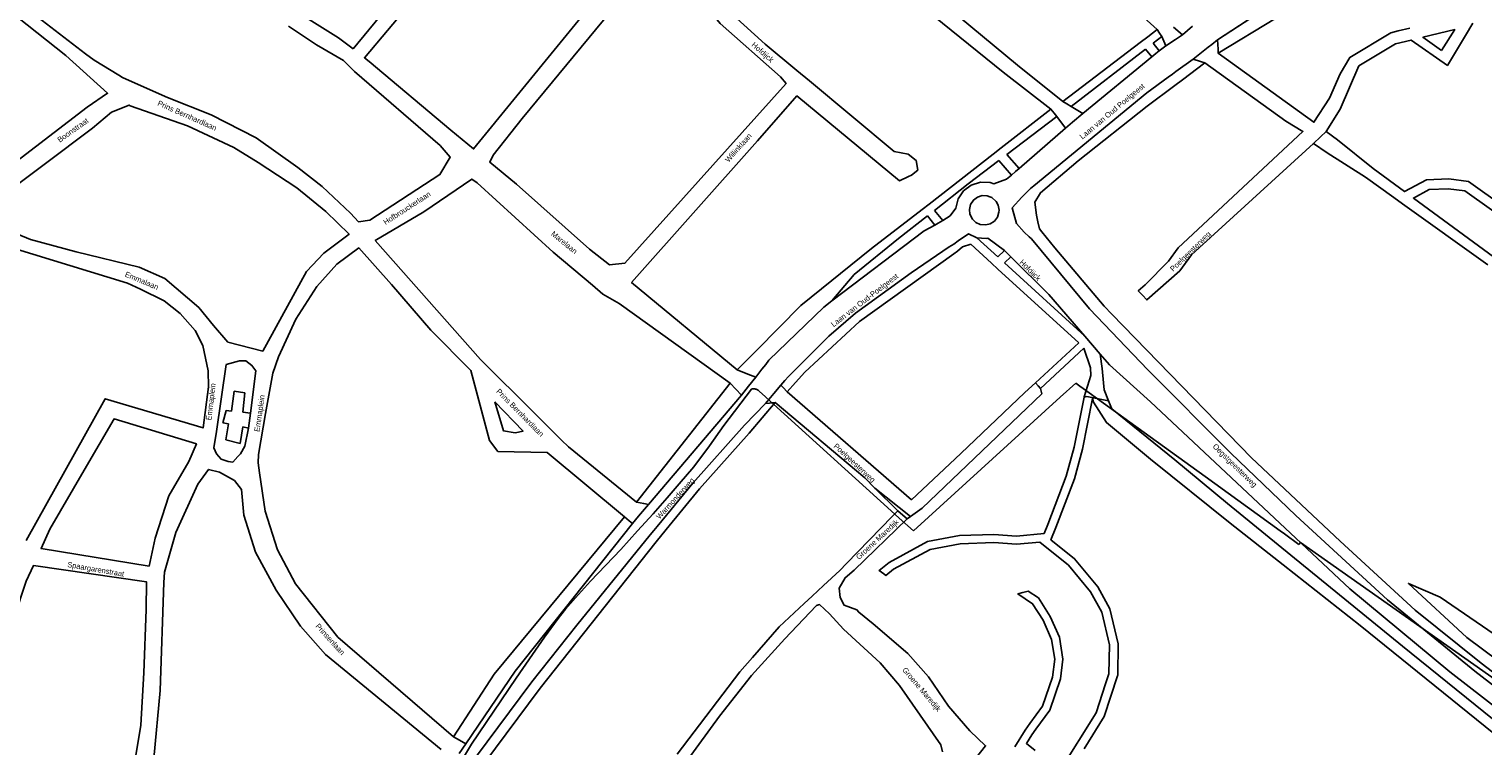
# Model space of a CAD drawing. Header units: metres. Extents: x 89872 to 99175, y 455036 to 468911.
# Tile 111 of 196: x 92520 to 93195, y 465940 to 466272. Entities that reach past the tile are written whole.
import ezdxf

# ---------------------------------------------------------------- set-up
doc = ezdxf.new("R2010")
doc.units = ezdxf.units.M
for name, color, linetype in [('Gemeentegrenzen', 7, 'KG-GEMEENTE'), ('STRNM', 7, 'Continuous'), ('Wegdeel doorgaand', 1, 'Continuous')]:
    doc.layers.add(name, color=color, linetype=linetype)
doc.layers.add('Waterdeel', color=7, linetype='Continuous', true_color=0x00aaff)
doc.layers.add('Wegdeel', color=7, linetype='Continuous', true_color=0x9a9a9a)
doc.linetypes.add('KG-GEMEENTE', pattern='A,1,-2.25,[5,NLCS.SHX,S=1,R=0,X=0,Y=0],-2.25', length=5.5)

msp = doc.modelspace()

# ---------------------------------------------------------------- linework, layer by layer
at = {"layer": 'Gemeentegrenzen', "flags": 128}
msp.add_lwpolyline([(91985.81, 461811.85), (91972.57, 462039.53), (91971.6, 462056.3), (91967.49, 462128.63), (91962.83, 462210.97), (91960.34, 462254.93), (91958.38, 462287.72), (91957.54, 462303.5), (91953.25, 462376.82), (91949.07, 462450.57), (91945.57, 462510.65), (91945.53, 462511.41), (91944.05, 462536.8), (91939.65, 462613.05), (91939.1, 462623.35), (91938.57, 462631.45), (91938.23, 462636.98), (91937.67, 462642.89), (91936.85, 462652.09), (91936.52, 462654.38), (91935.98, 462657.99), (91935.33, 462663.56), (91934.45, 462669.41), (91933.8, 462674.81), (91933.05, 462679.59), (91932.12, 462684.85), (91931.02, 462690.8), (91930.09, 462696.64), (91928.92, 462701.54), (91927.67, 462706.73), (91926.53, 462711.8), (91925.24, 462717.4), (91923.73, 462722.43), (91922.33, 462727.7), (91920.92, 462732.71), (91919.31, 462738.23), (91915.52, 462749.56), (91913.84, 462754.96), (91910.59, 462763.16), (91900, 462756.63), (91894.27, 462753.1), (91893.41, 462752.56), (91893.08, 462752.35), (91884, 462746.62), (91876.06, 462741.71), (91871.9, 462739.14), (91859.4, 462731.41), (91857.07, 462730.38), (91854.17, 462729.67), (91840.7, 462727.72), (91801.69, 462720.65), (91743.12, 462709.89), (91742.28, 462716.24), (91723.98, 462713.51), (91721.47, 462713.14), (91720.03, 462712.92), (91719.53, 462715.26), (91717.01, 462726.9), (91710.31, 462748.15), (91708.08, 462760.41), (91708.41, 462802.88), (91701.05, 462801.8), (91700.15, 462801.67), (91694.18, 462809.59), (91686.69, 462814.41), (91673.3, 462814.88), (91656.6, 462811.35), (91643.73, 462809.01), (91625.38, 462808.56), (91618.79, 462800.58), (91616.38, 462798.02), (91547.8, 462797.16), (91535.89, 462797.01), (91533.97, 462796.98), (91532.91, 462796.98), (91492.23, 462796.74), (91467.4, 462766.42), (91427.24, 462713.3), (91393.47, 462668.65), (91384.92, 462657.34), (91345.12, 462601.61), (91322.75, 462570.28), (91311.3, 462554.1), (91298.16, 462535.1), (91240.59, 462451.23), (91199.39, 462390.97), (91179.79, 462362.29), (91160.33, 462333.57), (91116.85, 462270.02), (91100.95, 462246.71), (91075.23, 462209.11), (91051.88, 462174.92), (91033.16, 462147.46), (91019.52, 462127.52), (90993.15, 462089.17), (90959.24, 462039.53), (90924.92, 461989.3), (90854.66, 461891.45), (90848.48, 461882.28), (90843.78, 461875.03), (90834.61, 461861.6), (90817.06, 461835.96), (90811.97, 461836.6), (90802.84, 461837.74), (90801.07, 461837.96), (90760.92, 461842.97), (90699.32, 461850.65), (90696.92, 461850.95), (90695.83, 461851.08), (90678.28, 461853.27), (90675.91, 461853.57), (90672.92, 461853.94), (90670.47, 461854.25), (90666.84, 461854.7), (90664.35, 461855.01), (90664.01, 461855.05), (90609.06, 461861.91), (90479.28, 461799.79), (90472.29, 461804.82), (90462.06, 461812.15), (90453.36, 461818.46), (90438.82, 461828.9), (90419.02, 461844.35), (90421.38, 461847.24), (90429.77, 461949.31), (90429.54, 461950.1), (90406.8, 462028.72), (90405.32, 462036.59), (90404.76, 462039.53), (90393.73, 462098.21), (90392.3, 462105.79), (90384.04, 462159.12), (90392.42, 462305.56), (90391.99, 462305.98), (90370.47, 462327.07), (90399.99, 462360.63), (90422.7, 462386.62), (90434.72, 462401.41), (90436.55, 462403.6), (90435.45, 462404.75), (90419.84, 462421.08), (90403.64, 462438.52), (90393.79, 462449.24), (90393.71, 462449.33), (90386.15, 462467.2), (90374.47, 462495.6), (90363.46, 462525.49), (90355.96, 462545.83), (90348.73, 462563.94), (90333.81, 462601.31), (90333.12, 462603.04), (90318.97, 462638.48), (90318.87, 462638.7), (90313.58, 462651.96), (90281.92, 462735.54), (90267.14, 462773.68), (90265.29, 462797.2), (90265.01, 462800.73), (90264.77, 462803.83), (90264.66, 462805.22), (90240.77, 462869.48), (90208.47, 462948.15), (90171.15, 463039.41), (90171.1, 463039.53), (90162.16, 463061.39), (90153.37, 463082.88), (90133.53, 463130.56), (90133.48, 463130.7), (90126.29, 463147.97), (90105.85, 463197.09), (90105.84, 463197.12), (90102.3, 463205.62), (90099.75, 463211.73), (90114.01, 463299.45), (90115.39, 463307.17), (90116.59, 463313.87), (90117.35, 463318.08), (90126.99, 463371.94), (90167.36, 463420.21), (90209.48, 463471.04), (90213.6, 463476.02), (90245.14, 463510.53), (90303.59, 463572.17), (90304.37, 463573), (90450.55, 463727.19), (90461.14, 463738.35), (90463.31, 463740.64), (90464.72, 463742.71), (90536.27, 463847.55), (90538.65, 463851.04), (90562.43, 463885.88), (90582.05, 463914.68), (90599.47, 463940.24), (90600.86, 463942.28), (90601.04, 463942.55), (90640.85, 464000.98), (90667.03, 464039.53), (90691.97, 464076.25), (90692.05, 464076.37), (90694.18, 464079.51), (90701.12, 464089.5), (90701.18, 464089.58), (90702.2, 464091.09), (90703.4, 464092.85), (90714.67, 464109.44), (90725.77, 464125.78), (90726.72, 464127.19), (90740.2, 464147.04), (90762.73, 464180.92), (90765.08, 464184.57), (90771, 464193.76), (90771.42, 464193.23), (90806.89, 464250.06), (90799.19, 464267.98), (90793.58, 464280.07), (90804.61, 464284.92), (90803.81, 464286.83), (90821.67, 464318.03), (90833.48, 464340.07), (90842.17, 464363.91), (90849.47, 464388.53), (90850.9, 464396.71), (90858.13, 464437.99), (90858.63, 464440.87), (90862.59, 464497.94), (90866.13, 464525.28), (90871.25, 464551.16), (90878.53, 464576.98), (90885.23, 464600.76), (90894.69, 464624.16), (90916.23, 464670.78), (90923.29, 464685), (90927.38, 464693.22), (90938.43, 464709.97), (90941.09, 464714), (90957.05, 464733.72), (90973.35, 464753.19), (90989.85, 464772.53), (91044.92, 464827.73), (91063.03, 464849.21), (91079.63, 464871.08), (91092.42, 464893.28), (91103.51, 464916.81), (91112.67, 464940.33), (91120.29, 464963.85), (91127, 464987.97), (91139, 465039.53), (91144.01, 465061.06), (91152.55, 465098.5), (91157.84, 465121.7), (91161.11, 465136.01), (91167.76, 465165.19), (91172.72, 465186.93), (91274.16, 465169.82), (91278.87, 465168.92), (91306.94, 465164.19), (91332.25, 465159.92), (91370.23, 465153.71), (91556.5, 465122.29), (91557.9, 465122.05), (91558.32, 465121.98), (91871.9, 465069.08), (91922.03, 465060.62), (92028.58, 465042.86), (92029.05, 465042.78), (92039.59, 465041.01), (92042.01, 465042.88), (92058.73, 465054.97), (92061.16, 465057.23), (92072.53, 465074.55), (92088.56, 465098.55), (92080.97, 465168.59), (92067.81, 465290.11), (92105.28, 465350.83), (92113.42, 465364.09), (92113.85, 465364.8), (92156.87, 465434.93), (92230.87, 465530.04), (92308.96, 465565.35), (92325.03, 465572.62), (92358.36, 465534.34), (92375.52, 465545.73), (92376.91, 465547.36), (92384.66, 465556.46), (92397.29, 465571.45), (92416.04, 465593.91), (92432.88, 465613.69), (92464.88, 465651.21), (92497.86, 465688.87), (92505.83, 465697.44), (92511.57, 465704.12), (92521.66, 465716.37), (92529.98, 465726.8), (92537.61, 465736.36), (92552.63, 465755.02), (92556.4, 465759.68), (92562.83, 465767.63), (92569.99, 465776.31), (92574, 465780.59), (92577.23, 465784.05), (92588.96, 465795.43), (92608.34, 465813.96), (92622.92, 465827.43), (92631.95, 465835.5), (92640.36, 465842.9), (92646.72, 465848.4), (92649.67, 465851.09), (92655.38, 465856.57), (92659.68, 465860.77), (92669.91, 465871.24), (92675.75, 465876.86), (92679.79, 465880.73), (92688.17, 465888.52), (92695.01, 465895.69), (92697.26, 465898.27), (92704.75, 465907.62), (92710.44, 465915.75), (92715.48, 465923.91), (92725.57, 465940.5), (92746.28, 465971.18), (92753.8, 465982.23), (92759.43, 465990.23), (92765.7, 465998.94), (92769.21, 466003.16), (92773.77, 466008.49), (92780.83, 466016.17), (92794.83, 466030.97), (92802.6, 466039.51), (92802.62, 466039.53), (92809.88, 466047.53), (92816.37, 466054.82), (92821.82, 466061.33), (92828.63, 466069.34), (92835.92, 466079.06), (92842.64, 466088.4), (92855.4, 466105.33), (92855.72, 466105.42), (92856.2, 466105.49), (92856.58, 466105.48), (92857, 466105.46), (92857.27, 466105.4), (92857.62, 466105.29), (92857.92, 466105.17), (92858.19, 466105.04), (92858.49, 466104.84), (92859.04, 466104.43), (92861.97, 466101.77), (92865.72, 466098.37), (92920.24, 466048.9), (92924.01, 466045.52), (92930.57, 466039.62), (92998.61, 466101.64), (93005.84, 466108.13), (93007.72, 466106.77), (93009.32, 466105.61), (93030.87, 466090.03), (93065.85, 466064.82), (93100.67, 466039.53), (93102.63, 466038.11), (93109.36, 466033.25), (93110.1, 466034.21), (93306.23, 465895.87), (93359.76, 465857.43), (93435.05, 465802.05), (93442.08, 465801.87), (93443.29, 465801.85), (93453.92, 465801.63), (93457.86, 465939.66), (93469.43, 465939.2), (93472.19, 465939.09), (93475.38, 465938.96), (93481.54, 465938.72), (93483.27, 465938.65), (93484.14, 465938.62), (93485.57, 465938.11), (93486.41, 465937.57), (93494.85, 465922.09), (93504.14, 465904.63), (93508.62, 465897.95), (93513.13, 465894.34), (93520.95, 465889.78), (93530.99, 465883.82), (93532.52, 465882.69), (93535.59, 465878.57), (93538.2, 465872.98), (93542.8, 465865.6), (93545.32, 465862.19), (93550.73, 465857.44), (93558, 465851.82), (93581.85, 465842.2), (93589.8, 465836.36), (93596, 465832.33), (93604.61, 465824.42), (93611.17, 465817.58), (93626.64, 465799), (93639.91, 465783.23), (93651.14, 465769.83), (93670.29, 465745.71), (93684.46, 465727.85), (93694.85, 465714.77), (93712.32, 465692.69), (93728.2, 465671.99), (93747.98, 465645.79), (93761.04, 465629.12), (93766.29, 465628.08), (93771.39, 465626.55), (93776.82, 465625.79), (93788.1, 465624.27), (93792.4, 465621.55), (93838.86, 465642.65), (93852.5, 465660.67), (93871.9, 465686.31), (93875.58, 465691.17), (93878.32, 465694.79), (93890.16, 465710.98), (93902.12, 465728.33), (93905.89, 465733.99), (93919.17, 465753.96), (93935.19, 465778.88), (93943.9, 465792.43), (93948.65, 465800.04), (93970.06, 465836.53), (93970.54, 465837.4), (93971.35, 465838.89), (93989.07, 465871.24), (93993.85, 465879.98), (94010.83, 465914.78), (94036.3, 465967.7), (94036.96, 465969.06), (94053.84, 466007.74), (94056.01, 466013.14), (94057.82, 466017.96), (94065.93, 466039.53), (94071.93, 466055.52), (94073.83, 466060.66), (94078.67, 466074.57), (94085.46, 466094.06), (94093.55, 466118.42), (94094.92, 466122.53), (94102.3, 466146.15), (94103.67, 466150.8), (94110.42, 466174.94), (94113.71, 466186.71), (94121.68, 466216.88), (94125.59, 466232.1), (94127.77, 466240.59), (94137.96, 466288.64), (94144.53, 466331.52), (94144.93, 466334.98), (94145.41, 466339.09), (94145.82, 466342.66), (94151.42, 466390.75), (94153.23, 466390.7), (94157.6, 466460.9), (94159.9, 466526.21), (94159.35, 466560.42), (94158.49, 466578.41), (94170.96, 466578.54), (94209.06, 466578.94), (94214.84, 466579), (94215.89, 466579.01), (94219.52, 466579.05), (94240.71, 466579.18), (94241.51, 466579.18), (94263.35, 466579.32), (94263.77, 466579.32), (94282.32, 466579.43), (94323.27, 466579.65), (94379.32, 466580.31), (94401.36, 466585.53), (94402.65, 466586.01), (94419.81, 466593.87), (94424.57, 466597.31), (94434.77, 466604.54), (94443.71, 466610.91), (94446.73, 466613.07), (94447.21, 466613.41), (94452.88, 466617.46), (94455.64, 466618.85), (94468.76, 466625.48), (94489.19, 466633.87), (94509.41, 466639.35), (94528.78, 466642.95), (94558.66, 466645.13), (94568.59, 466644.46), (94591.46, 466642.45), (94597.53, 466641.07), (94607.95, 466639.18), (94627.5, 466635), (94700, 466615.5), (94735, 466606.5), (94916, 466566.5), (94919.73, 466565.74), (94955, 466558.5), (94960.94, 466557.34), (94964.2, 466556.71), (94965.83, 466558.34), (94967.61, 466560.24), (95049.67, 466540.64), (95076.19, 466534.31), (95121, 466523.72), (95162.95, 466513.62), (95181.07, 466509.25), (95206.54, 466503.31), (95252.02, 466491.75), (95295.53, 466480.7), (95302.45, 466479.13), (95324.97, 466472.76), (95370.65, 466460.17), (95399.23, 466452.31), (95479.68, 466427.72), (95495.6, 466422.85), (95497.02, 466422.44), (95500.31, 466421.48), (95521.54, 466414.36), (95521.72, 466414.3), (95578.37, 466395.31), (95578.38, 466395.16), (95578.82, 466390.43), (95579.2, 466386.47), (95579.25, 466385.66), (95579.74, 466378.15), (95579.76, 466373.01), (95579.77, 466370.42), (95579.73, 466368.56), (95579.7, 466366.73), (95579.55, 466358.34), (95579.25, 466356.16), (95579.19, 466355.76), (95578.88, 466353.52), (95578.85, 466353.31), (95576.38, 466342.92), (95574.98, 466330.93), (95574.45, 466318.83), (95574.73, 466296.11), (95575.17, 466266.8), (95575.16, 466263.45), (95574.33, 466256.64), (95572.45, 466246.32), (95570.27, 466235.69), (95567.02, 466224.62), (95557.98, 466194.3), (95552.98, 466177.27), (95549.34, 466166.34), (95547.1, 466160.72), (95545.34, 466154.12), (95542, 466138.28), (95539.78, 466125.62), (95539.36, 466123.58), (95537.12, 466114.76), (95535.79, 466105.96), (95534.78, 466098.22), (95534.13, 466088.41), (95533.79, 466082.76), (95533.54, 466078.91), (95530.66, 466058.4), (95529.12, 466043.77), (95528.98, 466039.53), (95528.97, 466039.12), (95530.32, 466010.37), (95530.62, 466007.24), (95531.17, 466003.97), (95531.78, 466000.6), (95540.13, 465977.94), (95544.77, 465965.04), (95546.23, 465960.02), (95549.07, 465951.74), (95550.04, 465947.53), (95550.97, 465942.66), (95552.42, 465934.03), (95552.68, 465931.95), (95553.53, 465925.61), (95554.12, 465921.5), (95556.73, 465908.18), (95558.94, 465897.06), (95560.33, 465890.16), (95561.4, 465883.69), (95562.18, 465878.87), (95562.57, 465875.79), (95562.89, 465866.79), (95563.3, 465854.63), (95563.55, 465848.28), (95563.55, 465843.26), (95563.6, 465835.56), (95563.61, 465832.46), (95563.31, 465827.46), (95562.96, 465822.22), (95562.3, 465816.61), (95561.77, 465812.67), (95560.32, 465803.53), (95559.52, 465798.89), (95558.78, 465795.56), (95553.78, 465772.56), (95551.91, 465764.15), (95550.5, 465757.21), (95548.74, 465750.32), (95547.3, 465744.37), (95546.46, 465740.94), (95543.92, 465732.87), (95540.23, 465722.02), (95539.71, 465720.56), (95539.09, 465716.02), (95538.47, 465711.26), (95536.77, 465702.24), (95527.92, 465670.67), (95527.84, 465668.95), (95527.7, 465667.03), (95528.82, 465658.18), (95531.91, 465635.75), (95537.16, 465601.96), (95537.52, 465600), (95537.96, 465597.87), (95540.35, 465589.87), (95543.94, 465578.1), (95546.47, 465570.53), (95553.13, 465554.75), (95567.64, 465520.24), (95573.21, 465505.84), (95574.45, 465501.86), (95575.55, 465498.07), (95576.32, 465494.08), (95576.62, 465490.2), (95576.79, 465485.95), (95576.96, 465481.99), (95576.94, 465478.22), (95576.51, 465474.48), (95576.09, 465472.29), (95575.37, 465469.6), (95574.08, 465465.33), (95572.6, 465461.08), (95571.42, 465458.18), (95570.11, 465455.28), (95568.34, 465451.92), (95565.89, 465448.07), (95565.58, 465447.53), (95562.52, 465440.39), (95559.07, 465433.06), (95540.84, 465399.48), (95523.65, 465368.23), (95516.81, 465356.01), (95511.85, 465347.89), (95492.52, 465317.33), (95486.36, 465307.5), (95480.59, 465297.94), (95479.77, 465296.75), (95477.89, 465294.01), (95477.47, 465293.39), (95474.71, 465289.14), (95468.37, 465278.85), (95458.8, 465263.96), (95447.6, 465249.33), (95444.94, 465246.39), (95423.24, 465225.43), (95398.04, 465200.76), (95373.2, 465175.41), (95363.98, 465165), (95359.15, 465158.83), (95346.67, 465140.48), (95339.62, 465123.09), (95339.26, 465121.58), (95339.18, 465121.24), (95334.55, 465081.47), (95341.66, 465053.51), (95345.02, 465039.53), (95348.03, 465026.98), (95349.31, 465022.05), (95356.2, 465000), (95365.4, 464970.54), (95381.79, 464806.72), (95385.02, 464770.86), (95387.49, 464748.32), (95390.41, 464718.29), (95392.34, 464697.86), (95394.99, 464671.19), (95397.14, 464648.62), (95399.53, 464624.71), (95401.63, 464602.45), (95403.59, 464583.03), (95405.53, 464565.38), (95408.42, 464541.95), (95402.27, 464514.29), (95399.71, 464506.14), (95396, 464495.22), (95392.73, 464487.76), (95388.49, 464478.32), (95384.48, 464470.56), (95376.24, 464454.26), (95370.72, 464442.66), (95365.78, 464430.78), (95358.53, 464412.74), (95352.49, 464396.26), (95346.71, 464379.44), (95342.53, 464364.85), (95337.15, 464344.05), (95332.52, 464321.23), (95329.92, 464306.43), (95328.5, 464296.12), (95326.71, 464282.12), (95326, 464271.02), (95324.59, 464249.71), (95320.1, 464176.63), (95318.9, 464159.43), (95318.29, 464150), (95317.32, 464135.22), (95315.89, 464119.26), (95314.25, 464108.78), (95312.59, 464099.71), (95310.39, 464089.6), (95308.2, 464079.59), (95303.92, 464039.53), (95303.57, 464036.29), (95301.26, 464026.09), (95299.28, 464017.67), (95299.7, 464009.14), (95300.39, 464004.82), (95300.41, 464004.65), (95301.12, 464001.68), (95302.34, 463997.54), (95304.62, 463991.84), (95307.55, 463986.46), (95310.75, 463981.69), (95314.99, 463977.11), (95320.94, 463971.02), (95331.81, 463960.54), (95359.48, 463931.58), (95381.27, 463908.82), (95403.65, 463884.27), (95431.79, 463853.53), (95455.46, 463827.96), (95466.68, 463815.34), (95502.46, 463776.61), (95532.68, 463744.19), (95547.03, 463729.25), (95563.9, 463711.87), (95579.55, 463695.82), (95589.54, 463685.3), (95600.69, 463673.67), (95610.21, 463663.67), (95617.15, 463656.6), (95628.25, 463643.69), (95639.94, 463629.57), (95649.37, 463617.44), (95657.97, 463605.63), (95666.29, 463594.26), (95674.77, 463581.25), (95681.69, 463570.07), (95689.15, 463556.53), (95695.8, 463543.74), (95701.56, 463532.04), (95707.3, 463519.64), (95712.61, 463507.25), (95717.22, 463494.89), (95721.94, 463481.96), (95726.25, 463469.18), (95729.73, 463456.86), (95733.65, 463443.47), (95736.72, 463431.45), (95739.62, 463418.44), (95745.12, 463383.87), (95747.24, 463369.95), (95749.45, 463354.91), (95750.98, 463338.88), (95752.46, 463322.34), (95754.03, 463308.55), (95756.14, 463293.1), (95758.26, 463276.49), (95760.29, 463260.4), (95762.38, 463245.18), (95764.92, 463229.99), (95767.11, 463215.76), (95769.04, 463205.23), (95771.78, 463190.86), (95774.47, 463176.59), (95777.4, 463162.1), (95779.82, 463148.83), (95783.17, 463133.08), (95785.7, 463120.22), (95789.51, 463102.67), (95800.23, 463039.53), (95801.15, 463034.11), (95808.28, 462989.38), (95816.21, 462948.6), (95822.09, 462914.33), (95830.21, 462870.66), (95840.79, 462822.54), (95848.68, 462791.26), (95856.28, 462759.18), (95863, 462728.44), (95868.03, 462705.46), (95871.9, 462690.57), (95880.9, 462655.94), (95891.2, 462609.73), (95902.59, 462560.92), (95903.74, 462555.46), (95913.19, 462510.87), (95919.28, 462490.65), (95920.63, 462486.29), (95909.41, 462481.41), (95909.91, 462479.61), (95909.27, 462479.33), (95905.81, 462477.83), (95905.48, 462478.58), (95900.36, 462476.31), (95871.9, 462463.72), (95867.59, 462461.81), (95857.03, 462457.14), (95848.4, 462453.32), (95846.91, 462452.66), (95834.55, 462447.19), (95826.84, 462443.75), (95826.33, 462443.52), (95823.48, 462442.25), (95819.82, 462440.62), (95806.01, 462434.47), (95783.17, 462424.31), (95760.34, 462414.13), (95714.69, 462393.78), (95690.96, 462383.13), (95662.53, 462370.21), (95633.33, 462356.49), (95602.21, 462341.3), (95578.89, 462329.38), (95575.85, 462327.82), (95554.1, 462316.19), (95541.15, 462309.03), (95526.13, 462300.53), (95513.34, 462293.09), (95496.4, 462282.98), (95481.94, 462274.11), (95466.47, 462264.26), (95454.63, 462256.1), (95434.43, 462241.75), (95416.45, 462228.55), (95394.75, 462212.05), (95389.26, 462207.73), (95370.73, 462193.15), (95368.87, 462191.67), (95369.48, 462190.88), (95369.09, 462190.56), (95368.1, 462191.76), (95366.98, 462190.84), (95366.65, 462191.24), (95365.99, 462192.05), (95347.74, 462177.1), (95335.45, 462166.79), (95305.84, 462140.56), (95277.11, 462113.55), (95261.47, 462100.73), (95241.53, 462081.98), (95228.52, 462069.75), (95221.58, 462063.22), (95203.07, 462043.03), (95199.88, 462039.53), (95175.71, 462013.01), (95154.67, 461988.39), (95142.48, 461973.61), (95126.8, 461954.23), (95111.13, 461934.85), (95101.93, 461923.06), (95084.08, 461899.01), (95065.19, 461871.33), (95044.83, 461840.97), (95034.77, 461826.04), (95016.41, 461798.16), (94997.39, 461770.54), (94998.3, 461770.04), (95003.14, 461767.38), (95034.37, 461750.23), (95077.96, 461726.07), (95081.36, 461723.94), (95167.44, 461678.98), (95166.77, 461678.47), (95161.23, 461673.92), (95169.8, 461669.24), (95169.06, 461668.64), (95163.22, 461663.95), (95152.82, 461655.57), (95147.19, 461650.97), (95131.9, 461638.89), (95115.93, 461626.14), (95101.08, 461614.34), (95100.03, 461613.51), (95084.11, 461600.97), (95069.83, 461589.95), (95056.22, 461579.19), (95049.96, 461574.14), (95034.42, 461561.79), (95023.08, 461553.31), (95017.31, 461548.99), (94998.51, 461534.46), (94992.09, 461528.74), (94984.51, 461522.67), (94965.78, 461505.96), (94939.61, 461483.94), (94919.01, 461467.23), (94897.04, 461449.17), (94873.46, 461429.5), (94856.43, 461415.88), (94838.21, 461401.58), (94815.01, 461383.45), (94795.62, 461367.85), (94790.33, 461363.12), (94770.87, 461346.88), (94754.13, 461331.97), (94722.31, 461304.51), (94682.92, 461272.33), (94656.54, 461251.2), (94640.69, 461238.37), (94616.64, 461218.49), (94589.37, 461197.16), (94574.19, 461185.52), (94552.62, 461168.48), (94547.32, 461164.27), (94518.9, 461141.12), (94505.3, 461130.77), (94495.14, 461123.18), (94480.84, 461111.32), (94472.12, 461103.84), (94456.75, 461090.7), (94443.65, 461079.53), (94438.38, 461074.7), (94435.1, 461071.26), (94432.67, 461068.63), (94426.74, 461061.67), (94423.24, 461058.7), (94418.9, 461055.33), (94410.89, 461051.13), (94406.71, 461048.42), (94404.43, 461046.56), (94395.45, 461039.53), (94390.62, 461035.75), (94363.61, 461014.68), (94333.22, 460990.56), (94311.5, 460973.29), (94296.62, 460961.2), (94279.16, 460946.76), (94256.08, 460927.62), (94237.84, 460912.89), (94228.8, 460905.45), (94208.07, 460887.46), (94191.68, 460873.78), (94173.6, 460858.78), (94158.61, 460846.77), (94141.13, 460832.84), (94123.98, 460819.3), (94110.48, 460808.98), (94093.38, 460795.66), (94085.02, 460788.88), (94076.97, 460782.08), (94064.25, 460771.51), (94048.28, 460757.82), (94033.55, 460746.49), (94016.61, 460733.42), (93999.95, 460719.99), (93973.59, 460699.28), (93972.51, 460698.4), (93969.13, 460695.67), (93969.06, 460695.62), (93936.44, 460669.08), (93937.4, 460667.46), (93881.86, 460622.62), (93877.48, 460619.09), (93871.9, 460614.58), (93849.36, 460596.39), (93844.03, 460592.08), (93822.59, 460574.78), (93822, 460574.28), (93780.04, 460537.93), (93773.53, 460532.43), (93747.56, 460509.6), (93701.46, 460469.06), (93661.61, 460434.02), (93557.94, 460380.06), (93475.78, 460337.73), (93428.58, 460312.93), (93393.7, 460292.89), (93386.88, 460286.74), (93366.1, 460267.64), (93329.61, 460233.85), (93295.16, 460201.73), (93249.43, 460159.19), (93201.19, 460114.23), (93156.33, 460072.2), (93121.09, 460039.53), (93110.85, 460030.04), (93077.29, 459999.15), (93042.01, 459967.24), (93015.14, 459942.77), (93012.55, 459940.42), (92988.16, 459918.01), (92963.08, 459895.19), (92946.15, 459881.13), (92782.13, 459730.55), (92702.35, 459657.95), (92657.84, 459618.97), (92635.21, 459597.77), (92385.94, 459364.34), (92380.03, 459374.16), (92339.89, 459440.92), (92348.47, 459531.52), (92356.69, 459618.32), (92356.7, 459618.4), (92345.49, 459732.65), (92343.41, 459753.78), (92343.42, 459753.93), (92344.95, 459799.96), (92347.14, 459866.13), (92347.45, 459866.32), (92390.27, 459893), (92305.29, 460039.53), (92299.44, 460049.62), (92296.84, 460054.11), (92204.91, 460208.88), (92204.74, 460209.17), (92203.57, 460211.12), (92203.11, 460211.9), (92202.04, 460213.69), (92074.83, 460426.49), (92068.94, 460436.46), (92022.86, 460411.71), (91987.38, 460473), (91980.24, 460485.33), (91965.51, 460472.78), (91965.41, 460472.65), (91961.16, 460467.16), (91956.5, 460461.14), (91956.36, 460460.96), (91948.56, 460451.25), (91953.2, 460437.7), (91953.84, 460435.8), (91956.76, 460427.29), (91957.73, 460424.45), (91956.75, 460422.95), (91939.1, 460395.78), (91938.87, 460395.41), (91919.58, 460364.85), (91948.83, 460302.52), (91948.45, 460302.16), (91908.63, 460265.19), (91871.9, 460231.08), (91863.71, 460223.48), (91829.97, 460279.74), (91829.67, 460280.23), (91824.63, 460288.64), (91824.61, 460288.68), (91824.4, 460289.03), (91816.79, 460301.72), (91819.64, 460305.48), (91829.93, 460321.17), (91840.6, 460338.46), (91845.85, 460348.55), (91856.88, 460373.76), (91871.66, 460405.5), (91871.9, 460405.98), (91891.75, 460446.44), (91905.99, 460473.46), (91918.5, 460493.59), (91929.18, 460509.93), (91940.22, 460529), (91946.76, 460540.9), (91957.89, 460561.15), (91970.98, 460586.91), (91984.68, 460613.63), (91992.01, 460627.85), (92013.25, 460661.97), (92030.97, 460684.81), (92049.21, 460710.73), (92062.29, 460727.44), (92078, 460757.65), (92087.66, 460777.01), (92094.36, 460790.92), (92097.57, 460800.37), (92103.1, 460814.82), (92109.13, 460832.66), (92119.53, 460865.73), (92126.14, 460896.84), (92127.49, 460905.43), (92129.76, 460914.39), (92135.36, 460943.2), (92138.27, 460952.72), (92138.66, 460953.98), (92144.24, 460972.64), (92149.57, 460992.54), (92152.6, 461007.14), (92152.85, 461008.6), (92153.66, 461013.38), (92154.53, 461022.02), (92155.2, 461033.98), (92155.35, 461039.53), (92155.37, 461040.14), (92155.18, 461046.41), (92153.51, 461061.42), (92153.05, 461064.92), (92148.5, 461088.24), (92145.82, 461096.61), (92144.56, 461099.71), (92141.5, 461106.31), (92139.14, 461111.06), (92132.03, 461124.88), (92109.74, 461163.87), (92092.42, 461195.41), (92092.34, 461195.54), (92083.07, 461212.42), (92058.11, 461258.26), (92044.3, 461284.17), (92033.78, 461306.12), (92029.8, 461315.54), (92025.18, 461327.02), (92022.62, 461334.88), (92020.9, 461340.66), (92018.29, 461349.73), (92016.77, 461356.21), (92014.96, 461364.94), (92013.81, 461370.99), (92013.14, 461376.04), (92011.98, 461385.86), (92009.83, 461406.51), (92009.04, 461414.38), (92008.45, 461422), (92008.08, 461428.85), (92006.61, 461452.41), (92005.98, 461462.23), (92005.07, 461481.07), (92002.65, 461522.01), (92001.21, 461544.76), (91999.79, 461569.43), (91996.21, 461634.32), (91993.76, 461676.13), (91993.28, 461684.3), (91985.81, 461811.85)], close=True, dxfattribs=at)
at = {"layer": 'Waterdeel', "lineweight": -3}
for p, q in [((92614.2, 466095.05), (92615.54, 466104.43)), ((92615.54, 466104.43), (92620.49, 466103.62)), ((92620.49, 466103.62), (92619.42, 466094.65)), ((92610.26, 466089.71), (92611.7, 466095.48)), ((92611.7, 466095.48), (92614.2, 466095.05)), ((92619.42, 466094.65), (92623.1, 466094.13)), ((92623.1, 466094.13), (92622.08, 466087.29)), ((92612.86, 466089.3), (92610.26, 466089.71)), ((92611.66, 466081.8), (92612.86, 466089.3)), ((92619.42, 466087.82), (92618.22, 466080.06)), ((92622.08, 466087.29), (92619.42, 466087.82)), ((92618.22, 466080.06), (92611.66, 466081.8))]:
    msp.add_line(p, q, dxfattribs=at)
msp.add_lwpolyline([(93265.38, 465931.89), (93187.29, 465990), (93160.12, 466015.18), (93174.86, 466008.79), (93199.91, 465991.6)], dxfattribs=at)
at = {"layer": 'Wegdeel'}
for p, q in [((93071.67, 466267.43), (93108.18, 466291.48)), ((93098.96, 466277.66), (93071.94, 466261.25)), ((93039.29, 466268.94), (93043.56, 466272.2)), ((93043.56, 466272.2), (93044.65, 466270.57)), ((93044.65, 466270.57), (93045.72, 466268.97)), ((92999.81, 466238.89), (93035.72, 466266.22)), ((93038.23, 466263.19), (93003.7, 466236.57)), ((93035.72, 466266.22), (93039.29, 466268.94)), ((93041.18, 466259.63), (93038.23, 466263.19)), ((93045.72, 466268.97), (93041.74, 466265.89)), ((93041.74, 466265.89), (93044.6, 466262.34)), ((93044.6, 466262.34), (93043.05, 466261.11)), ((93071.85, 466263.2), (93071.67, 466267.43)), ((93071.94, 466261.25), (93071.85, 466263.2)), ((93043.05, 466261.11), (93041.18, 466259.63)), ((92971.29, 466217.29), (92994.33, 466235.32)), ((92994.33, 466235.32), (92995.88, 466233.39)), ((93001.66, 466237.79), (92999.81, 466238.89)), ((93003.7, 466236.57), (93001.66, 466237.79)), ((92997.11, 466231.87), (92973.92, 466214.25)), ((92995.88, 466233.39), (92997.11, 466231.87)), ((92967.58, 466214.39), (92971.29, 466217.29)), ((92937.92, 466191.19), (92967.58, 466214.39)), ((92970.17, 466211.4), (92955.97, 466200.61)), ((92975.99, 466204.67), (92970.17, 466211.4)), ((92973.92, 466214.25), (92979.54, 466207.76)), ((92977.95, 466206.38), (92975.99, 466204.67)), ((92979.54, 466207.76), (92977.95, 466206.38)), ((92955.97, 466200.61), (92940.3, 466188.33)), ((92911.15, 466170.61), (92934.66, 466188.68)), ((92934.66, 466188.68), (92937.92, 466191.19)), ((92940.3, 466188.33), (92944.22, 466183.62)), ((92937.02, 466185.76), (92923.61, 466175.24)), ((92940.43, 466181.53), (92937.02, 466185.76)), ((92942.09, 466182.44), (92940.43, 466181.53)), ((92944.22, 466183.62), (92942.09, 466182.44)), ((92923.61, 466175.24), (92903.02, 466158.56)), ((92951.33, 466174.13), (92956.17, 466177.41)), ((92956.17, 466177.41), (92960.02, 466175.65)), ((92960.02, 466175.65), (92969.76, 466166.73)), ((92878.35, 466144.11), (92911.15, 466170.61)), ((92949.29, 466168.14), (92905.61, 466136.81)), ((92929.46, 466159.31), (92947.18, 466171.32)), ((92947.18, 466171.32), (92949.23, 466172.71)), ((92949.23, 466172.71), (92951.33, 466174.13)), ((92950.97, 466169.34), (92949.29, 466168.14)), ((92953.35, 466171.42), (92950.97, 466169.34)), ((92957.21, 466172.57), (92953.35, 466171.42)), ((92966.73, 466163.86), (92957.21, 466172.57)), ((92969.76, 466166.73), (92972.87, 466169.69)), ((92972.87, 466169.69), (92974.69, 466167.87)), ((92969.76, 466161.09), (92966.73, 466163.86)), ((92975.77, 466166.79), (92972.79, 466163.96)), ((92972.79, 466163.96), (93010.06, 466129.89)), ((92974.69, 466167.87), (92975.77, 466166.79)), ((92903.02, 466158.56), (92892.75, 466146.32)), ((92903.72, 466140.57), (92929.46, 466159.31)), ((93007.26, 466126.82), (92969.76, 466161.09)), ((92857.94, 466123.47), (92878.35, 466144.11)), ((92888.99, 466143.46), (92863.55, 466118.74)), ((92892.75, 466146.32), (92888.99, 466143.46)), ((92905.61, 466136.81), (92880.21, 466113.26)), ((92891.35, 466129.98), (92903.72, 466140.57)), ((92872.53, 466111.16), (92891.35, 466129.98)), ((93010.06, 466129.89), (93013.59, 466125.81)), ((92854.2, 466119.69), (92857.94, 466123.47)), ((92987.12, 466108.24), (93007.26, 466126.82)), ((93009.52, 466124.33), (92989.54, 466105.59)), ((93012.69, 466115.23), (93009.52, 466124.33)), ((93013.59, 466125.81), (93017.22, 466121.59)), ((93017.22, 466121.59), (93018.09, 466114.9)), ((92848.83, 466114.26), (92854.2, 466119.69)), ((92853.8, 466112.35), (92848.83, 466114.26)), ((92860.27, 466114.56), (92857.43, 466110.95)), ((92862.06, 466116.85), (92860.27, 466114.56)), ((92863.55, 466118.74), (92862.06, 466116.85)), ((93012.77, 466111.75), (93012.69, 466115.23)), ((93018.09, 466114.9), (93018.72, 466108.3)), ((92802.03, 466052.89), (92845.53, 466108.13)), ((92845.53, 466108.13), (92848.14, 466105.34)), ((92857.43, 466110.95), (92853.8, 466112.35)), ((92869.07, 466107.13), (92870.97, 466109.35)), ((92870.97, 466109.35), (92872.53, 466111.16)), ((92875.83, 466108.37), (92872.04, 466104.14)), ((92880.21, 466113.26), (92875.83, 466108.37)), ((92982.25, 466103.78), (92987.12, 466108.24)), ((92987.12, 466108.24), (92988.36, 466106.88)), ((92988.36, 466106.88), (92987.12, 466108.24)), ((93009.74, 466101.7), (93012.77, 466111.75)), ((93018.72, 466108.3), (93019.03, 466105.02)), ((92850.79, 466102.5), (92807.73, 466051.85)), ((92848.14, 466105.34), (92850.79, 466102.5)), ((92861.87, 466098.73), (92865.74, 466103.25)), ((92865.74, 466103.25), (92869.07, 466107.13)), ((92869.07, 466107.13), (92870.16, 466106.04)), ((92870.16, 466106.04), (92869.07, 466107.13)), ((92870.16, 466106.04), (92872.04, 466104.14)), ((92872.04, 466104.14), (92870.16, 466106.04)), ((92872.04, 466104.14), (92929.7, 466053.91)), ((92990.13, 466103.1), (92934.65, 466050.09)), ((92952.53, 466075.4), (92982.25, 466103.78)), ((92988.36, 466106.88), (92989.54, 466105.59)), ((92989.54, 466105.59), (92988.36, 466106.88)), ((92989.54, 466105.59), (92990.13, 466103.1)), ((93011.03, 466101.88), (93009.72, 466101.61)), ((93009.72, 466101.61), (93009.74, 466101.7)), ((93021.07, 466099.91), (93011.03, 466101.88)), ((93019.03, 466105.02), (93021.07, 466099.91)), ((92852.18, 466088.67), (92861.87, 466098.73)), ((92866.46, 466099.14), (92854.37, 466084.98)), ((92863.73, 466098.9), (92861.87, 466098.73)), ((92861.87, 466098.73), (92863.73, 466098.9)), ((92866.46, 466099.14), (92863.73, 466098.9)), ((92863.73, 466098.9), (92866.46, 466099.14)), ((92907.95, 466064.1), (92866.46, 466099.14)), ((92828.24, 466061.71), (92852.18, 466088.67)), ((92854.37, 466084.98), (92831.35, 466059.06)), ((92929.7, 466053.91), (92952.53, 466075.4)), ((92811.72, 466041.64), (92828.24, 466061.71)), ((92912.7, 466059.36), (92907.95, 466064.1)), ((92831.35, 466059.06), (92815.78, 466040.15)), ((92929.23, 466046.25), (92912.7, 466059.36)), ((92923.25, 466048.8), (92912.7, 466059.36)), ((92912.7, 466059.36), (92929.23, 466046.25)), ((92805.48, 466052.26), (92802.03, 466052.89)), ((92807.73, 466051.85), (92805.48, 466052.26)), ((92925.68, 466046.79), (92923.25, 466048.8)), ((92927.67, 466045.14), (92925.68, 466046.79)), ((92934.65, 466050.09), (92929.23, 466046.25)), ((92736.03, 465973.05), (92796.52, 466046.05)), ((92800.23, 466043.01), (92745.83, 465974.49)), ((92796.52, 466046.05), (92798.73, 466044.24)), ((92798.73, 466044.24), (92800.23, 466043.01)), ((92810.1, 466039.69), (92811.72, 466041.64)), ((92815.78, 466040.15), (92811.21, 466034.4)), ((92929.23, 466046.25), (92927.67, 466045.14)), ((92811.21, 466034.4), (92757.38, 465966.54)), ((92774.49, 465995.74), (92808.49, 466037.74)), ((92808.49, 466037.74), (92810.1, 466039.69)), ((92753.59, 465969.45), (92774.49, 465995.74)), ((92717.23, 465944), (92736.03, 465973.05)), ((92745.83, 465974.49), (92722.98, 465940.71)), ((92727.49, 465934.29), (92753.59, 465969.45)), ((92757.38, 465966.54), (92731.32, 465931.45)), ((92720.02, 465942.41), (92717.23, 465944)), ((92722.98, 465940.71), (92720.02, 465942.41))]:
    msp.add_line(p, q, dxfattribs=at)
for points in [[(92670.61, 466263.23), (92663.83, 466268.46), (92646.55, 466279.19), (92626.28, 466289.33), (92611.38, 466293.2), (92569.11, 466298.06), (92556.84, 466309.01), (92491.94, 466320.61), (92503.71, 466378.73), (92668.75, 466348.54), (92722.77, 466408), (92723.31, 466419.55), (92731.9, 466420.62), (92756.22, 466399.05), (92771.27, 466384.66), (92754.43, 466365.06)], [(92776.47, 466379.7), (92823.2, 466335.15), (92812.06, 466321.05), (92806.96, 466315.41), (92726.55, 466216.81), (92715.99, 466225.51), (92678.14, 466257.42), (92675.87, 466259.17), (92707.94, 466297.37), (92754.14, 466353.13)], [(92789.53, 466163.07), (92780.36, 466170.35), (92746.39, 466200.47), (92734.04, 466210.64), (92735.66, 466213.89), (92749.13, 466231.03), (92814.08, 466309.9), (92822.25, 466302.82), (92827.77, 466297.3), (92832.82, 466284.85), (92840.86, 466275.01), (92868.88, 466250.26), (92871.47, 466247.28), (92796.76, 466163.79)], [(92492.57, 466194.32), (92484.72, 466206.43), (92474.29, 466242.81), (92465.15, 466263.59), (92462.82, 466273.03), (92462, 466280.9), (92463.4, 466281.14), (92468.28, 466282.93), (92476.58, 466285.47), (92484.15, 466288.33), (92487.6, 466289.64), (92493.91, 466291.73), (92504.88, 466292.22), (92510.51, 466281.49), (92537.35, 466260.16), (92556.73, 466242.65), (92547.3, 466236.25)], [(93175.58, 466262.59), (93166.89, 466268.68), (93181.65, 466272.22)], [(92628.77, 466122.98), (92612.57, 466127.12), (92605.85, 466134.88), (92599.02, 466143.24), (92583.37, 466156.64), (92571.45, 466162), (92542.12, 466169.09), (92520.96, 466174.76), (92510.23, 466179.31), (92498.46, 466187.48), (92503.49, 466191.82), (92549.69, 466226.41), (92558.63, 466233.86), (92566.71, 466237.16), (92567.27, 466236.85), (92593.8, 466227.6), (92615.26, 466217.47), (92626.58, 466210.61), (92644.51, 466198.85), (92657.93, 466187.85), (92668.81, 466177.24), (92657.12, 466168.52), (92649.07, 466159.87)], [(93243.3, 466151.89), (93239.52, 466153.08), (93231.05, 466154.68), (93222.72, 466155.74), (93214.58, 466157.67), (93210.86, 466159.5), (93207.83, 466160.98), (93205.85, 466162.38), (93201.24, 466165.62), (93199.63, 466166.75), (93162.44, 466194.05), (93169.71, 466197.94), (93178.66, 466198.33), (93186.36, 466197.39), (93244.97, 466155.58)], [(92614.78, 466071.46), (92612.64, 466071.81), (92609.43, 466072.88), (92607.3, 466075.37), (92606.1, 466078.17), (92607.21, 466085.66), (92611.8, 466116.73), (92617.98, 466118.47), (92620.83, 466118.47), (92623.68, 466116.34), (92625.46, 466113.84), (92623.1, 466094.13), (92622.08, 466087.29), (92620.48, 466078.93), (92618.34, 466075.37), (92617.23, 466074.15)], [(92736.42, 466099.52), (92749.52, 466085.84), (92745.79, 466085.07), (92740.43, 466085.97)], [(92576.06, 466023.17), (92525.89, 466031.3), (92530.02, 466040.35), (92545.82, 466067.78), (92559.78, 466091.51), (92597.94, 466079.92), (92594.42, 466071.82), (92585.15, 466055.85), (92578.77, 466036.19)], [(92506.68, 465823.68), (92476.67, 465848.62), (92453.13, 465869.79), (92451.36, 465870.85), (92455.84, 465883.37), (92466.85, 465905.02), (92477.57, 465922.87), (92486.79, 465933.67), (92491.98, 465939.45), (92495.45, 465943.44), (92504.09, 465965.51), (92509.16, 465979.22), (92513.63, 465999.79), (92518.99, 466016.19), (92522.32, 466023.47), (92574.84, 466015.9), (92574.59, 466003.12), (92573.61, 465973.64), (92572.13, 465949.32), (92567.47, 465921.31), (92560.59, 465896.25), (92547.32, 465871.19), (92531.6, 465848.83)]]:
    msp.add_lwpolyline(points, close=True, dxfattribs=at)
for points in [[(93051.23, 466273.3), (93055.35, 466269.85), (93052.11, 466267.7), (93047.63, 466264.74), (93045.72, 466268.97), (93044.65, 466270.57), (93043.56, 466272.2), (92939.81, 466365.95)], [(92877.87, 466339.62), (92978.85, 466255.72), (92999.81, 466238.89), (93001.66, 466237.79), (93003.7, 466236.57), (93009.12, 466233.34), (93004.41, 466229.28), (93001.15, 466226.47), (92997.11, 466231.87), (92995.88, 466233.39), (92994.33, 466235.32), (92972.25, 466252.53), (92872.51, 466333.23)], [(92842.05, 466283.35), (92861.73, 466265.47), (92876.43, 466253.25), (92882.28, 466248.38), (92921.63, 466215.67), (92928.18, 466214.48), (92931.76, 466211.5), (92932.65, 466207.03), (92929.68, 466204.64), (92928.24, 466203.97), (92924.11, 466202.04), (92876.53, 466241.47), (92858.24, 466220.58), (92799.83, 466154.88), (92848.83, 466114.26), (92853.8, 466112.35), (92857.43, 466110.95), (92854.09, 466106.7), (92850.79, 466102.5), (92848.14, 466105.34), (92845.53, 466108.13), (92794.02, 466145.07), (92786.53, 466149.5), (92781.62, 466153.61), (92763.38, 466168.86), (92728.21, 466201.06), (92725.77, 466202.83), (92703.47, 466187.65), (92680.88, 466174.33), (92729.7, 466119.07), (92730.91, 466117.87), (92753.49, 466095.43), (92767.38, 466081.67), (92770.53, 466078.51), (92802.03, 466052.89), (92805.48, 466052.26), (92807.73, 466051.85), (92803.06, 466046.34), (92800.23, 466043.01), (92798.73, 466044.24), (92796.52, 466046.05), (92760.73, 466075.97), (92737.83, 466076.38), (92733.95, 466081.45), (92725.21, 466113.94), (92706.75, 466132.78), (92688.4, 466153.88), (92673.24, 466170.93), (92663.03, 466163.41), (92653.76, 466153.06), (92644.09, 466137.75), (92636.02, 466120.29), (92633.47, 466112.81), (92629.98, 466094.07), (92626.73, 466075.08), (92626.58, 466071.06), (92627.24, 466066.55), (92629.86, 466048.7), (92635.52, 466030.8), (92643.87, 466015), (92663.54, 465990.25), (92717.23, 465944), (92720.02, 465942.41), (92722.98, 465940.71), (92719.8, 465936.17)], [(92640.6, 466273.81), (92653.72, 466265.16), (92666.13, 466257.85), (92671.26, 466252.73), (92710.96, 466218.36), (92715.71, 466213.05), (92710.92, 466204.94), (92678.44, 466183.77), (92673.16, 466182.96), (92669.5, 466187.05), (92656.32, 466199.39), (92645.05, 466208.25), (92625.71, 466221.95), (92604.82, 466232.67), (92584.56, 466240.72), (92570.96, 466246.75), (92563.7, 466249.97), (92561.9, 466251.07), (92550.58, 466258.02), (92546.46, 466261), (92524.36, 466277.93)], [(93190.09, 466275.15), (93186.64, 466269.44), (93178.24, 466255.57), (93161.4, 466267.37), (93154.11, 466265.62), (93137.14, 466255.35), (93128.57, 466235.32), (93121.98, 466224.93), (93119.3, 466222.41), (93116.07, 466219.38), (93059.58, 466167.72), (93054.17, 466160.29), (93038.75, 466146.79), (93036.74, 466148.9), (93034.82, 466150.91), (93037.97, 466153.77), (93048.89, 466164.69), (93053.38, 466170.99), (93111.21, 466224.99), (93103.33, 466229.68), (93065.76, 466256.82), (93063.64, 466257.47), (93060.25, 466258.52), (93064.14, 466261.56), (93067.34, 466264.05), (93069.04, 466265.38), (93071.67, 466267.43), (93071.85, 466263.2), (93071.94, 466261.25), (93116.32, 466229.25), (93123.55, 466240.34), (93128.45, 466251.62), (93133, 466259.33), (93151.98, 466270.79), (93155.35, 466271.6), (93160.84, 466272.92)], [(93261.71, 465919.59), (93191.04, 465974.48), (93150.51, 466007.58), (93107.89, 466046.64), (93077.79, 466075.56), (93039.35, 466114.29), (93012.23, 466142.62), (92985.35, 466175.09), (92984.25, 466176.07), (92981.91, 466178.16), (92978.3, 466182.21), (92976.42, 466189.43), (92980.81, 466194.47), (92982.98, 466196.6), (92984.92, 466198.52), (92986.44, 466199.78), (93038.81, 466242.83), (93048.73, 466250.09), (93050.65, 466251.5), (93052.32, 466252.72), (93060.25, 466258.52), (93063.64, 466257.47), (93065.76, 466256.82), (93055.34, 466248.97), (93051.76, 466246.27), (93039.05, 466236.7), (93007, 466211.37), (92989.48, 466196.52), (92986.88, 466192.18), (92987.57, 466186.1), (92988.25, 466183.05), (92988.99, 466179.72), (92990.1, 466178.33), (92996.07, 466170.88), (93019.08, 466143.81), (93022.62, 466140.17), (93087.33, 466073.47), (93128.46, 466034.71), (93163.33, 466002.8), (93193.98, 465978.16), (93267.37, 465921.96)], [(93197, 466163.01), (93157.45, 466191.38), (93153.32, 466194.34), (93140.18, 466203.76), (93122.43, 466215.02), (93116.07, 466219.38), (93119.3, 466222.41), (93121.98, 466224.93), (93127.19, 466221.05), (93143.86, 466207.68), (93158.37, 466197.04), (93168.48, 466202.45), (93178.84, 466202.9), (93188.07, 466201.77), (93204.75, 466189.87)], [(92504.72, 466173.23), (92566.05, 466154.49), (92572.01, 466151.81), (92583.07, 466146.28), (92590.48, 466140.39), (92597.31, 466132.6), (92600.88, 466125.56), (92603.35, 466113.78), (92603.54, 466106.38), (92601.07, 466087.38), (92555.65, 466100.88), (92518.99, 466035.14)], [(92998.47, 465928.25), (93015.25, 465955.13), (93019.67, 465968.58), (93021.21, 465973.26), (93021.45, 465986.68), (93017.89, 466001.86), (93012.72, 466011.26), (93002.43, 466023.71), (92989.22, 466034.32), (92978.42, 466033.36), (92967.82, 466034.09), (92952.26, 466033.61), (92938.3, 466030.96), (92921.38, 466021.78), (92917.81, 466018.86), (92916.76, 466019.62), (92914.65, 466021.15), (92919.28, 466024.92), (92937.02, 466034.55), (92951.85, 466037.37), (92967.89, 466037.87), (92978.38, 466037.14), (92991.13, 466038.28), (92992.88, 466042.52), (93001.43, 466064.99), (93005.07, 466078.34), (93009.72, 466101.61), (93011.03, 466101.88), (93021.07, 466099.91), (93022.58, 466096.15), (93051.86, 466072.58), (93076.3, 466052.3), (93105.65, 466028.34), (93157.37, 465986.11), (93228.9, 465928.26)], [(93009.75, 465938.46), (93018.96, 465953.4), (93025.15, 465972.23), (93025.29, 465972.64), (93025.52, 465987.11), (93021.72, 466003.33), (93018.9, 466008.46), (93016.1, 466013.55), (93005.29, 466026.62), (92994.29, 466035.47), (92996.59, 466041.05), (93005.22, 466063.76), (93008.95, 466077.42), (93013.69, 466101.01), (93014.12, 466099.32), (93020.18, 466089.82), (93040.54, 466072.88), (93077.49, 466043.06), (93102.03, 466023.74), (93137.7, 465995.65), (93241.64, 465911.56)], [(92711.56, 465938.01), (92657.87, 465982.2), (92646.25, 465995.32), (92634.93, 466012.02), (92625.39, 466029.61), (92620.02, 466046.91), (92618.83, 466058.83), (92615.55, 466063.01), (92608.7, 466066.88), (92603.63, 466068.08), (92598.57, 466061.22), (92588.43, 466038.85), (92583.08, 466020.39), (92582.83, 466015.57), (92581.12, 465965.49), (92578.13, 465933.88)], [(92820.9, 465935.98), (92850.1, 465974.15), (92855.89, 465980.81), (92868.28, 465995.05), (92879.83, 466005.77), (92883.54, 466009.21), (92888.86, 466014.15), (92896.43, 466021.17), (92899.54, 466024.38), (92920.73, 466046.2), (92923.25, 466048.8), (92925.68, 466046.79), (92927.67, 466045.14), (92903.13, 466021.28), (92898.95, 466017.79), (92896.14, 466012.95), (92896.56, 466008.7), (92898.36, 466005.09), (92904.33, 466002.96), (92905.15, 466001.75), (92911.9, 465996.45), (92927.9, 465982.67), (92937.55, 465971.81), (92946.8, 465958.16), (92956.71, 465946.77), (92963.99, 465939.78), (92943.11, 465913.25)], [(92977.58, 465939.33), (92982.34, 465947.01), (92984.56, 465950.07), (92990.42, 465958.15), (92995.06, 465971.65), (92996.07, 465979.97), (92994.65, 465989.1), (92990.68, 465998.08), (92985.84, 466005.74), (92979.05, 466010.3), (92981.3, 466010.94), (92983.79, 466011.64), (92988.6, 466008.41), (92994, 465999.85), (92998.28, 465990.17), (92999.86, 465980.04), (92998.74, 465970.81), (92993.79, 465956.4), (92987.31, 465947.47), (92985.46, 465944.92), (92982.96, 465940.88), (92986.95, 465937.64)], [(92943.98, 465936.95), (92943.19, 465940.26), (92924.16, 465967.81), (92915.17, 465978.27), (92898.19, 465993.95), (92891.61, 466001.04), (92887.01, 466005.36), (92885.57, 466004.89), (92882.55, 466001.69), (92870.96, 465989.39), (92855.47, 465972.36), (92840.57, 465953.58), (92825.66, 465933)]]:
    msp.add_lwpolyline(points, dxfattribs=at)
at = {"layer": 'Wegdeel doorgaand'}
for points in [[(93108.18, 466291.48), (93071.67, 466267.43), (93069.04, 466265.38), (93067.34, 466264.05), (93064.14, 466261.56), (93060.25, 466258.52), (93052.32, 466252.72), (93050.65, 466251.5), (93048.73, 466250.09), (93038.81, 466242.83), (92986.44, 466199.78), (92984.92, 466198.52), (92982.98, 466196.6), (92980.81, 466194.47), (92976.42, 466189.43), (92978.3, 466182.21), (92981.91, 466178.16), (92984.25, 466176.07), (92985.35, 466175.09), (93012.23, 466142.62), (93039.35, 466114.29), (93077.79, 466075.56), (93107.89, 466046.64), (93150.51, 466007.58), (93191.04, 465974.48), (93261.71, 465919.59)], [(92719.8, 465936.17), (92722.98, 465940.71), (92745.83, 465974.49), (92800.23, 466043.01), (92803.06, 466046.34), (92807.73, 466051.85), (92850.79, 466102.5), (92854.09, 466106.7), (92857.43, 466110.95), (92860.27, 466114.56), (92862.06, 466116.85), (92863.55, 466118.74), (92888.99, 466143.46), (92892.75, 466146.32), (92935.53, 466178.84), (92940.43, 466181.53), (92942.09, 466182.44), (92944.22, 466183.62), (92947.59, 466185.82), (92950.24, 466189.27), (92951.3, 466193.64), (92953.76, 466197.38), (92957.34, 466200.09), (92961.61, 466201.45), (92966.1, 466201.29), (92967.8, 466200.62), (92973.77, 466202.73), (92975.99, 466204.67), (92977.95, 466206.38), (92979.54, 466207.76), (93001.15, 466226.47), (93004.41, 466229.28), (93009.12, 466233.34), (93041.18, 466259.63), (93043.05, 466261.11), (93044.6, 466262.34), (93047.63, 466264.74), (93052.11, 466267.7), (93055.35, 466269.85), (93060.02, 466273.89)], [(93212.48, 465948.48), (93179.42, 465974.18), (93132.93, 466012.64), (93040.54, 466099.41), (93021.47, 466116.68), (93017.22, 466121.59), (93013.59, 466125.81), (93010.06, 466129.89), (92993.39, 466149.21), (92975.77, 466166.79), (92974.69, 466167.87), (92972.87, 466169.69), (92965.14, 466175.41), (92964.29, 466175.2), (92960.02, 466175.65), (92956.17, 466177.41), (92951.33, 466174.13), (92949.23, 466172.71), (92947.18, 466171.32), (92929.46, 466159.31), (92903.72, 466140.57), (92891.35, 466129.98), (92872.53, 466111.16), (92870.97, 466109.35), (92869.07, 466107.13), (92865.74, 466103.25), (92861.87, 466098.73), (92852.18, 466088.67), (92828.24, 466061.71), (92811.72, 466041.64), (92810.1, 466039.69), (92808.49, 466037.74), (92774.49, 465995.74), (92753.59, 465969.45), (92727.49, 465934.29)]]:
    msp.add_lwpolyline(points, dxfattribs=at)
msp.add_lwpolyline([(92964.11, 466181.56), (92961.54, 466181.75), (92959.47, 466182.73), (92957.95, 466184.23), (92956.78, 466186.52), (92956.54, 466188.8), (92957.1, 466191.11), (92958.38, 466193.07), (92960.24, 466194.48), (92962.47, 466195.19), (92964.81, 466195.11), (92965.97, 466194.65), (92966.98, 466194.25), (92968.89, 466192.46), (92969.89, 466190.67), (92970.29, 466188.37), (92970.22, 466187.42), (92969.51, 466185.19), (92968.09, 466183.33), (92966.14, 466182.05)], close=True, dxfattribs=at)

# ---------------------------------------------------------------- texts
at = {"layer": 'STRNM'}
for s, rotation, p in [('Hofdijck', 319.05674, (92855.18, 466264.79)), ('Laan van Oud Poelgeest', 39.93025, (93008.93, 466221.15)), ('Prins Bernhardlaan', 336.1771, (92579.66, 466237.16)), ('Boonstraat', 35.39111, (92534.59, 466219.71)), ('Willinklaan', 48.6092, (92844.84, 466210.37)), ('Hofbrouckerlaan', 32.95901, (92685.68, 466181.46)), ('Marelaan', 320.88391, (92762.24, 466176.99)), ('Poelgeesterweg', 44.42448, (93051.05, 466159.75)), ('Hofdijck', 315.48623, (92979.51, 466163.95)), ('Emmalaan', 337.411, (92564.53, 466157.71)), ('Laan van Oud-Poelgeest', 37.52317, (92893.5, 466134.01)), ('Emmaplein', 83.22322, (92604.88, 466090.79)), ('Emmaplein', 81.78079, (92627.22, 466085.39)), ('Prins Bernhardlaan', 314.75688, (92736.83, 466104.03)), ('Poelgeesterweg', 317.391, (92893.3, 466078.55)), ('Oegstgeesterweg', 315.56727, (93069.15, 466078.52)), ('Warmonderweg', 47.79566, (92812.82, 466044.76)), ('Groene Maredijk', 42.85191, (92905.29, 466026)), ('Spaargarenstraat', 350.27403, (92537.93, 466022.79)), ('Prinsenlaan', 312.20434, (92653, 465995.15)), ('Groene Maredijk', 310.33397, (92925.2, 465974.89))]:
    msp.add_text(s, height=2.5, rotation=rotation, dxfattribs=at).set_placement(p)

doc.saveas('drawing.dxf')
